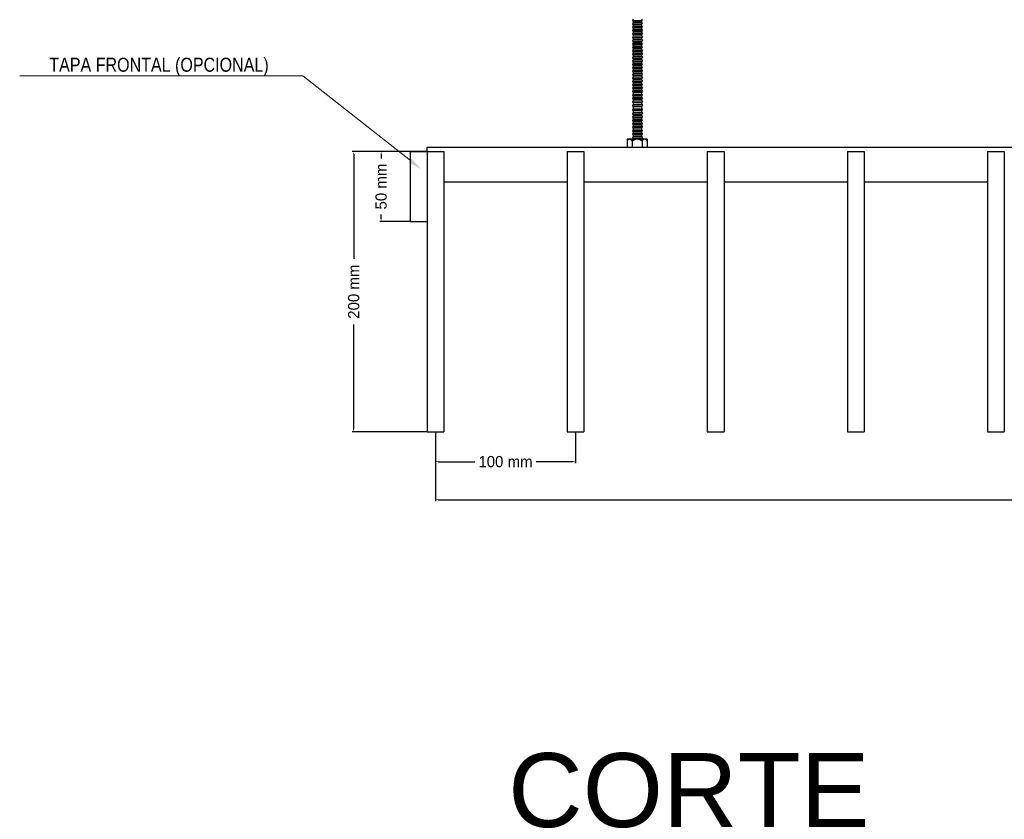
# Model space of a CAD drawing. Header units: millimetres. Extents: x 2538 to 24562, y 4449 to 23795.
# Tile 26 of 256: x 2583 to 3286, y 9417 to 9988. Entities that reach past the tile are written whole.
import ezdxf
from ezdxf import colors
from ezdxf.entities.mleader import LeaderData, LeaderLine
from ezdxf.math import Vec2, Vec3

# ---------------------------------------------------------------- set-up
doc = ezdxf.new("R2010")
doc.units = ezdxf.units.MM
doc.header["$PDMODE"] = 3
doc.linetypes.add('HIDDEN', pattern=[0.375, 0.25, -0.125])
doc.layers.add('_HD_tornillo', color=30, linetype='Continuous')
doc.layers.add('HD021_Text', color=2, linetype='Continuous', lineweight=9)
doc.layers.add('Make2D$Visible$Curves', color=7, linetype='Continuous', true_color=0x000000)
doc.layers.add('MEDIDAS', color=1, linetype='Continuous', true_color=0xff0000)
doc.styles.add('Arial Narrow', font='ARIALN.TTF')
doc.styles.add('Default', font='arial.ttf')
doc.dimstyles.new('HD_DIM', dxfattribs={"dimtxt": 8, "dimasz": 2, "dimexe": 1, "dimexo": 0, "dimgap": 2, "dimtad": 0, "dimdec": 0, "dimzin": 0, "dimdsep": 46, "dimtxsty": 'Standard', "dimcen": 0, "dimclrd": 256, "dimclre": 251, "dimclrt": 7, "dimadec": 0, "dimazin": 0, "dimtp": 0.05, "dimtm": 0.05, "dimtfac": 0.6, "dimtdec": 0, "dimtofl": 0, "dimtmove": 0, "dimatfit": 3, "dimfxl": 1, "dimtolj": 2, "dimtzin": 0, "dimarcsym": 0})

# ---------------------------------------------------------------- blocks, each defined once
blk = doc.blocks.new('*D37')
at = {"layer": 'Defpoints', "color": 0, "transparency": 16777216}
for p in [(2873.65, 9893.57), (2821.33, 9693.57), (2873.65, 9693.57)]:
    blk.add_point(p, dxfattribs=at)
at = {"layer": 'MEDIDAS', "color": 251, "linetype": 'HIDDEN', "lineweight": -2, "transparency": 16777216}
for p, q in [((2873.65, 9893.57), (2820.33, 9893.57)), ((2873.65, 9693.57), (2820.33, 9693.57))]:
    blk.add_line(p, q, dxfattribs=at)
at = {"layer": 'MEDIDAS', "lineweight": -2, "transparency": 16777216}
for p, q in [((2821.33, 9891.57), (2821.33, 9816.91)), ((2821.33, 9695.57), (2821.33, 9770.24))]:
    blk.add_line(p, q, dxfattribs=at)
at = {"layer": 'MEDIDAS', "transparency": 16777216}
for points in [[(2821, 9891.57), (2821.66, 9891.57), (2821.33, 9893.57)], [(2821, 9695.57), (2821.66, 9695.57), (2821.33, 9693.57)]]:
    blk.add_solid(points, dxfattribs=at)
at = {"layer": 'MEDIDAS', "color": 7, "transparency": 16777216, "insert": (2821.33, 9793.57), "char_height": 8, "attachment_point": 5, "rotation": 90}
blk.add_mtext('\\A2;200 mm', dxfattribs=at)
blk = doc.blocks.new('*D38')
at = {"layer": 'Defpoints', "color": 0, "transparency": 16777216}
for p in [(2861.65, 9893.57), (2840.9, 9843.57), (2861.65, 9843.57)]:
    blk.add_point(p, dxfattribs=at)
at = {"layer": 'MEDIDAS', "color": 251, "linetype": 'HIDDEN', "lineweight": -2, "transparency": 16777216}
for p, q in [((2861.65, 9893.57), (2839.9, 9893.57)), ((2861.65, 9843.57), (2839.9, 9843.57))]:
    blk.add_line(p, q, dxfattribs=at)
at = {"layer": 'MEDIDAS', "lineweight": -2, "transparency": 16777216}
for p, q in [((2840.9, 9891.57), (2840.9, 9888.57)), ((2840.9, 9845.57), (2840.9, 9848.57))]:
    blk.add_line(p, q, dxfattribs=at)
at = {"layer": 'MEDIDAS', "transparency": 16777216}
for points in [[(2840.57, 9891.57), (2841.23, 9891.57), (2840.9, 9893.57)], [(2840.57, 9845.57), (2841.23, 9845.57), (2840.9, 9843.57)]]:
    blk.add_solid(points, dxfattribs=at)
at = {"layer": 'MEDIDAS', "color": 7, "transparency": 16777216, "insert": (2840.9, 9868.57), "char_height": 8, "attachment_point": 5, "rotation": 90}
blk.add_mtext('\\A2;50 mm', dxfattribs=at)
blk = doc.blocks.new('*D39')
at = {"layer": 'Defpoints', "color": 0, "transparency": 16777216}
for p in [(2879.65, 9693.57), (2979.65, 9693.57), (2979.65, 9672.31)]:
    blk.add_point(p, dxfattribs=at)
at = {"layer": 'MEDIDAS', "color": 251, "linetype": 'HIDDEN', "lineweight": -2, "transparency": 16777216}
for p, q in [((2879.65, 9693.57), (2879.65, 9671.31)), ((2979.65, 9693.57), (2979.65, 9671.31))]:
    blk.add_line(p, q, dxfattribs=at)
at = {"layer": 'MEDIDAS', "lineweight": -2, "transparency": 16777216}
for p, q in [((2881.65, 9672.31), (2907.65, 9672.31)), ((2977.65, 9672.31), (2951.65, 9672.31))]:
    blk.add_line(p, q, dxfattribs=at)
at = {"layer": 'MEDIDAS', "transparency": 16777216}
for points in [[(2881.65, 9672.64), (2881.65, 9671.97), (2879.65, 9672.31)], [(2977.65, 9672.64), (2977.65, 9671.97), (2979.65, 9672.31)]]:
    blk.add_solid(points, dxfattribs=at)
at = {"layer": 'MEDIDAS', "color": 7, "transparency": 16777216, "insert": (2929.65, 9672.31), "char_height": 8, "attachment_point": 5}
blk.add_mtext('\\A2;100 mm', dxfattribs=at)
blk = doc.blocks.new('*D40')
at = {"layer": 'Defpoints', "color": 0, "transparency": 16777216}
for p in [(2879.65, 9693.57), (5279.65, 9693.57), (5279.65, 9645.16)]:
    blk.add_point(p, dxfattribs=at)
at = {"layer": 'MEDIDAS', "color": 251, "linetype": 'HIDDEN', "lineweight": -2, "transparency": 16777216}
for p, q in [((2879.65, 9693.57), (2879.65, 9644.16)), ((5279.65, 9693.57), (5279.65, 9644.16))]:
    blk.add_line(p, q, dxfattribs=at)
at = {"layer": 'MEDIDAS', "lineweight": -2, "transparency": 16777216}
for p, q in [((2881.65, 9645.16), (4052.32, 9645.16)), ((5277.65, 9645.16), (4106.99, 9645.16))]:
    blk.add_line(p, q, dxfattribs=at)
at = {"layer": 'MEDIDAS', "transparency": 16777216}
for points in [[(2881.65, 9645.49), (2881.65, 9644.82), (2879.65, 9645.16)], [(5277.65, 9645.49), (5277.65, 9644.82), (5279.65, 9645.16)]]:
    blk.add_solid(points, dxfattribs=at)
at = {"layer": 'MEDIDAS', "color": 7, "transparency": 16777216, "insert": (4079.65, 9645.16), "char_height": 8, "attachment_point": 5}
blk.add_mtext('\\A2;2400 mm', dxfattribs=at)

msp = doc.modelspace()

# ---------------------------------------------------------------- linework, layer by layer
at = {"layer": '_HD_tornillo'}
for p, q in [((3020.82, 9987.94), (3020.21, 9987.13)), ((3020.21, 9987.13), (3027.31, 9987.29)), ((3020.21, 9987.13), (3020.82, 9986.44)), ((3020.82, 9986.44), (3026.81, 9986.68)), ((3020.82, 9986.44), (3020.82, 9985.51)), ((3020.82, 9985.51), (3026.81, 9985.74)), ((3026.81, 9988.18), (3027.31, 9987.29)), ((3026.81, 9986.68), (3027.31, 9987.29)), ((3026.81, 9986.68), (3026.81, 9985.74)), ((3026.81, 9985.74), (3027.31, 9984.86)), ((3020.82, 9985.51), (3020.21, 9984.69)), ((3020.21, 9984.69), (3027.31, 9984.86)), ((3020.21, 9984.69), (3020.82, 9984.01)), ((3020.82, 9983.1), (3020.22, 9982.28)), ((3020.22, 9982.28), (3027.32, 9982.45)), ((3020.22, 9982.28), (3020.82, 9981.6)), ((3020.82, 9980.67), (3020.22, 9979.85)), ((3020.22, 9979.85), (3027.32, 9980.02)), ((3020.22, 9979.85), (3020.82, 9979.17)), ((3020.82, 9984.01), (3026.81, 9984.24)), ((3020.82, 9984.01), (3020.82, 9983.1)), ((3020.82, 9983.1), (3026.81, 9983.33)), ((3020.82, 9981.6), (3026.81, 9981.84)), ((3020.82, 9981.6), (3020.82, 9980.67)), ((3020.82, 9980.67), (3026.81, 9980.9)), ((3020.82, 9979.17), (3026.81, 9979.4)), ((3020.82, 9979.17), (3020.82, 9978.25)), ((3026.81, 9984.24), (3027.31, 9984.86)), ((3026.81, 9984.24), (3026.81, 9983.33)), ((3026.81, 9981.84), (3027.32, 9982.45)), ((3026.81, 9981.84), (3026.81, 9980.9)), ((3026.81, 9979.4), (3027.32, 9980.02)), ((3026.81, 9979.4), (3026.81, 9978.49)), ((3026.82, 9983.34), (3027.32, 9982.45)), ((3026.82, 9980.9), (3027.32, 9980.02)), ((3020.82, 9978.25), (3020.22, 9977.44)), ((3020.22, 9977.44), (3027.32, 9977.61)), ((3020.22, 9977.44), (3020.82, 9976.76)), ((3020.82, 9975.84), (3020.22, 9975.03)), ((3020.22, 9975.03), (3027.32, 9975.19)), ((3020.22, 9975.03), (3020.82, 9974.34)), ((3020.82, 9973.41), (3020.22, 9972.59)), ((3020.22, 9972.59), (3027.32, 9972.76)), ((3020.22, 9972.59), (3020.82, 9971.91)), ((3020.82, 9978.25), (3026.81, 9978.49)), ((3020.82, 9976.76), (3026.81, 9976.99)), ((3020.82, 9976.76), (3020.82, 9975.84)), ((3020.82, 9975.84), (3026.81, 9976.08)), ((3020.82, 9974.34), (3026.81, 9974.58)), ((3020.82, 9974.34), (3020.82, 9973.41)), ((3020.82, 9973.41), (3026.81, 9973.64)), ((3020.82, 9971.91), (3026.81, 9972.14)), ((3020.82, 9971.91), (3020.82, 9971)), ((3026.81, 9976.99), (3027.32, 9977.61)), ((3026.81, 9976.99), (3026.81, 9976.08)), ((3026.81, 9974.58), (3027.32, 9975.19)), ((3026.81, 9974.58), (3026.81, 9973.64)), ((3026.81, 9972.14), (3027.32, 9972.76)), ((3026.81, 9972.14), (3026.81, 9971.23)), ((3026.82, 9978.49), (3027.32, 9977.61)), ((3026.82, 9976.08), (3027.32, 9975.19)), ((3026.82, 9973.65), (3027.32, 9972.76)), ((3020.82, 9971), (3020.22, 9970.18)), ((3020.22, 9970.18), (3027.32, 9970.35)), ((3020.22, 9970.18), (3020.82, 9969.5)), ((3020.82, 9968.56), (3020.22, 9967.75)), ((3020.22, 9967.75), (3027.32, 9967.91)), ((3020.22, 9967.75), (3020.82, 9967.06)), ((3020.82, 9966.15), (3020.22, 9965.33)), ((3020.22, 9965.33), (3027.32, 9965.5)), ((3020.22, 9965.33), (3020.82, 9964.65)), ((3020.82, 9971), (3026.81, 9971.23)), ((3020.82, 9969.5), (3026.81, 9969.73)), ((3020.82, 9969.5), (3020.82, 9968.56)), ((3020.82, 9968.56), (3026.81, 9968.8)), ((3020.82, 9967.06), (3026.81, 9967.3)), ((3020.82, 9967.06), (3020.82, 9966.15)), ((3020.82, 9966.15), (3026.81, 9966.38)), ((3020.82, 9964.65), (3026.81, 9964.89)), ((3020.82, 9964.65), (3020.82, 9963.74)), ((3026.81, 9969.73), (3027.32, 9970.35)), ((3026.81, 9969.73), (3026.81, 9968.8)), ((3026.81, 9967.3), (3027.32, 9967.91)), ((3026.81, 9967.3), (3026.81, 9966.38)), ((3026.81, 9964.89), (3027.32, 9965.5)), ((3026.81, 9964.89), (3026.81, 9963.97)), ((3026.82, 9971.23), (3027.32, 9970.35)), ((3026.82, 9968.8), (3027.32, 9967.91)), ((3026.82, 9966.39), (3027.32, 9965.5)), ((3020.82, 9963.74), (3020.22, 9962.92)), ((3020.22, 9962.92), (3027.32, 9963.09)), ((3020.22, 9962.92), (3020.82, 9962.24)), ((3020.82, 9961.3), (3020.22, 9960.49)), ((3020.22, 9960.49), (3027.32, 9960.66)), ((3020.22, 9960.49), (3020.82, 9959.81)), ((3020.82, 9958.89), (3020.22, 9958.08)), ((3020.22, 9958.08), (3027.32, 9958.25)), ((3020.22, 9958.08), (3020.82, 9957.4)), ((3020.82, 9963.74), (3026.81, 9963.97)), ((3020.82, 9962.24), (3026.81, 9962.47)), ((3020.82, 9962.24), (3020.82, 9961.3)), ((3020.82, 9961.3), (3026.81, 9961.54)), ((3020.82, 9959.81), (3026.81, 9960.04)), ((3020.82, 9959.81), (3020.82, 9958.89)), ((3020.82, 9958.89), (3026.81, 9959.13)), ((3020.82, 9957.4), (3026.81, 9957.63)), ((3026.81, 9962.47), (3027.32, 9963.09)), ((3026.81, 9962.47), (3026.81, 9961.54)), ((3026.81, 9960.04), (3027.32, 9960.66)), ((3026.81, 9960.04), (3026.81, 9959.13)), ((3026.81, 9957.63), (3027.32, 9958.25)), ((3026.81, 9957.63), (3026.81, 9956.71)), ((3026.82, 9963.98), (3027.32, 9963.09)), ((3026.82, 9961.54), (3027.32, 9960.66)), ((3026.82, 9959.13), (3027.32, 9958.25)), ((3020.82, 9956.48), (3020.22, 9955.66)), ((3020.22, 9955.66), (3027.32, 9955.83)), ((3020.22, 9955.66), (3020.82, 9954.98)), ((3020.82, 9954.05), (3020.22, 9953.23)), ((3020.22, 9953.23), (3027.32, 9953.4)), ((3020.22, 9953.23), (3020.82, 9952.55)), ((3020.82, 9951.64), (3020.22, 9950.82)), ((3020.22, 9950.82), (3027.32, 9950.99)), ((3020.22, 9950.82), (3020.82, 9950.14)), ((3020.82, 9957.4), (3020.82, 9956.48)), ((3020.82, 9956.48), (3026.81, 9956.71)), ((3020.82, 9954.98), (3026.81, 9955.22)), ((3020.82, 9954.98), (3020.82, 9954.05)), ((3020.82, 9954.05), (3026.81, 9954.28)), ((3020.82, 9952.55), (3026.81, 9952.78)), ((3020.82, 9952.55), (3020.82, 9951.64)), ((3020.82, 9951.64), (3026.81, 9951.87)), ((3026.81, 9955.22), (3027.32, 9955.83)), ((3026.81, 9955.22), (3026.81, 9954.28)), ((3026.81, 9952.78), (3027.32, 9953.4)), ((3026.81, 9952.78), (3026.81, 9951.87)), ((3026.81, 9950.37), (3027.32, 9950.99)), ((3026.82, 9956.72), (3027.32, 9955.83)), ((3026.82, 9954.28), (3027.32, 9953.4)), ((3026.82, 9951.87), (3027.32, 9950.99)), ((3020.82, 9949.2), (3020.22, 9948.39)), ((3020.22, 9948.39), (3027.32, 9948.55)), ((3020.22, 9948.39), (3020.82, 9947.7)), ((3020.82, 9946.79), (3020.22, 9945.97)), ((3020.22, 9945.97), (3027.32, 9946.14)), ((3020.22, 9945.97), (3020.82, 9945.29)), ((3020.82, 9944.38), (3020.22, 9943.56)), ((3020.22, 9943.56), (3027.32, 9943.73)), ((3020.22, 9943.56), (3020.82, 9942.88)), ((3020.82, 9950.14), (3026.81, 9950.37)), ((3020.82, 9950.14), (3020.82, 9949.2)), ((3020.82, 9949.2), (3026.81, 9949.43)), ((3020.82, 9947.7), (3026.81, 9947.94)), ((3020.82, 9947.7), (3020.82, 9946.79)), ((3020.82, 9946.79), (3026.81, 9947.02)), ((3020.82, 9945.29), (3026.81, 9945.53)), ((3020.82, 9945.29), (3020.82, 9944.38)), ((3020.82, 9944.38), (3026.81, 9944.61)), ((3026.81, 9950.37), (3026.81, 9949.43)), ((3026.81, 9947.94), (3027.32, 9948.55)), ((3026.81, 9947.94), (3026.81, 9947.02)), ((3026.81, 9945.53), (3027.32, 9946.14)), ((3026.81, 9945.53), (3026.81, 9944.61)), ((3026.81, 9943.11), (3027.32, 9943.73)), ((3026.82, 9949.44), (3027.32, 9948.55)), ((3026.82, 9947.03), (3027.32, 9946.14)), ((3026.82, 9944.62), (3027.32, 9943.73)), ((3020.82, 9941.94), (3020.22, 9941.13)), ((3020.22, 9941.13), (3027.32, 9941.3)), ((3020.22, 9941.13), (3020.82, 9940.45)), ((3020.82, 9939.53), (3020.22, 9938.72)), ((3020.22, 9938.72), (3027.32, 9938.88)), ((3020.22, 9938.72), (3020.82, 9938.03)), ((3020.82, 9937.12), (3020.22, 9936.3)), ((3020.82, 9942.88), (3026.81, 9943.11)), ((3020.82, 9942.88), (3020.82, 9941.94)), ((3020.82, 9941.94), (3026.81, 9942.18)), ((3020.82, 9940.45), (3026.81, 9940.68)), ((3020.82, 9940.45), (3020.82, 9939.53)), ((3020.82, 9939.53), (3026.81, 9939.77)), ((3020.82, 9938.03), (3026.81, 9938.27)), ((3020.82, 9938.03), (3020.82, 9937.12)), ((3020.82, 9937.12), (3026.81, 9937.35)), ((3026.81, 9943.11), (3026.81, 9942.18)), ((3026.81, 9940.68), (3027.32, 9941.3)), ((3026.81, 9940.68), (3026.81, 9939.77)), ((3026.81, 9938.27), (3027.32, 9938.88)), ((3026.81, 9938.27), (3026.81, 9937.35)), ((3026.82, 9942.18), (3027.32, 9941.3)), ((3026.82, 9939.77), (3027.32, 9938.88)), ((3026.82, 9937.36), (3027.32, 9936.47)), ((3020.22, 9936.3), (3027.32, 9936.47)), ((3020.22, 9936.3), (3020.82, 9935.62)), ((3020.82, 9934.55), (3020.22, 9933.74)), ((3020.22, 9933.74), (3027.32, 9933.91)), ((3020.22, 9933.74), (3020.82, 9933.06)), ((3020.82, 9932.12), (3020.22, 9931.3)), ((3020.22, 9931.3), (3027.32, 9931.47)), ((3020.22, 9931.3), (3020.82, 9930.62)), ((3020.82, 9929.71), (3020.22, 9928.89)), ((3020.82, 9935.62), (3026.81, 9935.86)), ((3020.82, 9935.62), (3020.82, 9934.55)), ((3020.82, 9934.55), (3026.81, 9934.79)), ((3020.82, 9933.06), (3026.81, 9933.29)), ((3020.82, 9933.06), (3020.82, 9932.12)), ((3020.82, 9932.12), (3026.81, 9932.35)), ((3020.82, 9930.62), (3026.81, 9930.86)), ((3020.82, 9930.62), (3020.82, 9929.71)), ((3020.82, 9929.71), (3026.81, 9929.94)), ((3026.81, 9935.86), (3027.32, 9936.47)), ((3026.81, 9935.86), (3026.81, 9934.79)), ((3026.81, 9933.29), (3027.32, 9933.91)), ((3026.81, 9933.29), (3026.81, 9932.35)), ((3026.81, 9930.86), (3027.32, 9931.47)), ((3026.81, 9930.86), (3026.81, 9929.94)), ((3026.82, 9934.79), (3027.32, 9933.91)), ((3026.82, 9932.36), (3027.32, 9931.47)), ((3026.82, 9929.95), (3027.32, 9929.06)), ((3020.22, 9928.89), (3027.32, 9929.06)), ((3020.22, 9928.89), (3020.82, 9928.21)), ((3020.82, 9927.3), (3020.22, 9926.22)), ((3020.22, 9926.22), (3027.32, 9926.38)), ((3020.22, 9926.22), (3020.82, 9925.53)), ((3020.82, 9924.22), (3020.22, 9923.21)), ((3020.22, 9923.21), (3027.32, 9923.38)), ((3020.22, 9923.21), (3020.82, 9922.53)), ((3020.82, 9928.21), (3026.81, 9928.44)), ((3020.82, 9928.21), (3020.82, 9927.3)), ((3020.82, 9927.03), (3026.81, 9927.27)), ((3020.82, 9925.53), (3026.81, 9925.77)), ((3020.82, 9925.53), (3020.82, 9924.22)), ((3020.82, 9924.02), (3026.81, 9924.26)), ((3020.82, 9922.53), (3026.81, 9922.76)), ((3020.82, 9922.53), (3020.82, 9921.35)), ((3026.81, 9928.44), (3027.32, 9929.06)), ((3026.81, 9928.44), (3026.81, 9927.53)), ((3026.81, 9925.77), (3027.32, 9926.38)), ((3026.81, 9925.77), (3026.81, 9924.46)), ((3026.81, 9922.76), (3027.32, 9923.38)), ((3026.81, 9922.76), (3026.81, 9921.58)), ((3026.82, 9927.53), (3027.32, 9926.38)), ((3026.82, 9924.46), (3027.32, 9923.38)), ((3020.82, 9921.35), (3020.22, 9920.53)), ((3020.22, 9920.53), (3027.32, 9920.7)), ((3020.22, 9920.53), (3020.82, 9919.85)), ((3020.82, 9918.94), (3020.22, 9918.12)), ((3020.22, 9918.12), (3027.32, 9918.29)), ((3020.22, 9918.12), (3020.82, 9917.44)), ((3020.82, 9916.5), (3020.22, 9915.69)), ((3020.22, 9915.69), (3027.32, 9915.86)), ((3020.22, 9915.69), (3020.82, 9915.01)), ((3020.82, 9921.35), (3026.81, 9921.58)), ((3020.82, 9919.85), (3026.81, 9920.08)), ((3020.82, 9919.85), (3020.82, 9918.94)), ((3020.82, 9918.94), (3026.81, 9919.17)), ((3020.82, 9917.44), (3026.81, 9917.67)), ((3020.82, 9917.44), (3020.82, 9916.5)), ((3020.82, 9916.5), (3026.81, 9916.74)), ((3026.81, 9920.08), (3027.32, 9920.7)), ((3026.81, 9920.08), (3026.81, 9919.17)), ((3026.81, 9917.67), (3027.32, 9918.29)), ((3026.81, 9917.67), (3026.81, 9916.74)), ((3026.81, 9915.24), (3027.32, 9915.86)), ((3026.82, 9921.59), (3027.32, 9920.7)), ((3026.82, 9919.17), (3027.32, 9918.29)), ((3026.82, 9916.74), (3027.32, 9915.86)), ((3020.82, 9914.09), (3020.22, 9913.27)), ((3020.22, 9913.27), (3027.32, 9913.44)), ((3020.22, 9913.27), (3020.82, 9912.59)), ((3020.82, 9911.68), (3020.22, 9910.86)), ((3020.22, 9910.86), (3027.32, 9911.03)), ((3020.22, 9910.86), (3020.82, 9910.18)), ((3020.82, 9909.11), (3020.22, 9908.3)), ((3020.22, 9908.3), (3027.32, 9908.47)), ((3020.82, 9915.01), (3026.81, 9915.24)), ((3020.82, 9915.01), (3020.82, 9914.09)), ((3020.82, 9914.09), (3026.81, 9914.32)), ((3020.82, 9912.59), (3026.81, 9912.83)), ((3020.82, 9912.59), (3020.82, 9911.68)), ((3020.82, 9911.68), (3026.81, 9911.91)), ((3020.82, 9910.18), (3026.81, 9910.42)), ((3020.82, 9910.18), (3020.82, 9909.11)), ((3020.82, 9909.11), (3026.81, 9909.35)), ((3026.81, 9915.24), (3026.81, 9914.32)), ((3026.81, 9912.83), (3027.32, 9913.44)), ((3026.81, 9912.83), (3026.81, 9911.91)), ((3026.81, 9910.42), (3027.32, 9911.03)), ((3026.81, 9910.42), (3026.81, 9909.35)), ((3026.81, 9907.85), (3027.32, 9908.47)), ((3026.82, 9914.33), (3027.32, 9913.44)), ((3026.82, 9911.92), (3027.32, 9911.03)), ((3026.82, 9909.35), (3027.32, 9908.47)), ((3030.85, 9902.34), (3016.45, 9902.34)), ((3016.45, 9902.34), (3016.45, 9896.66)), ((3020.09, 9902.34), (3020.09, 9896.66)), ((3020.22, 9908.3), (3020.82, 9907.62)), ((3020.82, 9906.68), (3020.22, 9905.86)), ((3020.22, 9905.86), (3027.32, 9906.03)), ((3020.22, 9905.86), (3020.82, 9905.18)), ((3020.82, 9904.27), (3020.22, 9903.45)), ((3020.22, 9903.45), (3027.32, 9903.62)), ((3020.22, 9903.45), (3020.82, 9902.77)), ((3020.82, 9907.62), (3026.81, 9907.85)), ((3020.82, 9907.62), (3020.82, 9906.68)), ((3020.82, 9906.68), (3026.81, 9906.91)), ((3020.82, 9905.18), (3026.81, 9905.42)), ((3020.82, 9905.18), (3020.82, 9904.27)), ((3020.82, 9904.27), (3026.81, 9904.5)), ((3020.82, 9904.27), (3026.81, 9904.5)), ((3020.82, 9902.77), (3026.81, 9903)), ((3020.82, 9902.77), (3020.82, 9902.34)), ((3026.81, 9907.85), (3026.81, 9906.91)), ((3026.81, 9905.42), (3027.32, 9906.03)), ((3026.81, 9905.42), (3026.81, 9904.5)), ((3026.81, 9903), (3027.32, 9903.62)), ((3026.81, 9903), (3026.81, 9902.34)), ((3026.82, 9906.92), (3027.32, 9906.03)), ((3026.82, 9904.51), (3027.32, 9903.62)), ((3027.29, 9902.34), (3027.29, 9896.66)), ((3030.85, 9902.34), (3030.85, 9896.66)), ((3016.45, 9896.66), (3030.85, 9896.66))]:
    msp.add_line(p, q, dxfattribs=at)
for centre, radius, start, end in [((3018.27, 9900.48), 1.86, 12.33174, 167.66826), ((3023.69, 9897.18), 5.16, 45.77065, 134.22935), ((3029.07, 9900.53), 1.81, 11.15285, 168.84715)]:
    msp.add_arc(centre, radius, start, end, dxfattribs=at)
at = {"layer": 'Make2D$Visible$Curves', "color": 7, "lineweight": -3}
for points in [[(2873.65, 9896.66), (4079.65, 9896.66), (5285.65, 9896.66)], [(2873.65, 9893.57), (2873.65, 9894.61), (2873.65, 9895.66)], [(2861.65, 9893.57), (2867.65, 9893.57), (2873.65, 9893.57)], [(2861.65, 9893.57), (2861.65, 9868.57), (2861.65, 9843.57)], [(2873.65, 9893.57), (2879.65, 9893.57), (2885.65, 9893.57)], [(2873.65, 9893.57), (2873.65, 9864.97), (2873.65, 9836.37)], [(2885.65, 9893.57), (2885.65, 9793.57), (2885.65, 9693.57)], [(2973.65, 9893.57), (2979.65, 9893.57), (2985.65, 9893.57)], [(2973.65, 9893.57), (2973.65, 9793.57), (2973.65, 9693.57)], [(2985.65, 9893.57), (2985.65, 9793.57), (2985.65, 9693.57)], [(3073.65, 9893.57), (3079.65, 9893.57), (3085.65, 9893.57)], [(3073.65, 9893.57), (3073.65, 9793.57), (3073.65, 9693.57)], [(3085.65, 9893.57), (3085.65, 9793.57), (3085.65, 9693.57)], [(3173.65, 9893.57), (3179.65, 9893.57), (3185.65, 9893.57)], [(3173.65, 9893.57), (3173.65, 9793.57), (3173.65, 9693.57)], [(3185.65, 9893.57), (3185.65, 9793.57), (3185.65, 9693.57)], [(3273.65, 9893.57), (3279.65, 9893.57), (3285.65, 9893.57)], [(3273.65, 9893.57), (3273.65, 9793.57), (3273.65, 9693.57)], [(3285.65, 9893.57), (3285.65, 9793.57), (3285.65, 9693.57)], [(2973.65, 9871.66), (2929.65, 9871.66), (2885.65, 9871.66)], [(3073.65, 9871.66), (3029.65, 9871.66), (2985.65, 9871.66)], [(3173.65, 9871.66), (3129.65, 9871.66), (3085.65, 9871.66)], [(3273.65, 9871.66), (3229.65, 9871.66), (3185.65, 9871.66)], [(2861.65, 9843.57), (2867.65, 9843.57), (2873.65, 9843.57)], [(2873.65, 9836.37), (2873.65, 9764.97), (2873.65, 9693.57)], [(2873.65, 9693.57), (2879.65, 9693.57), (2885.65, 9693.57)], [(2973.65, 9693.57), (2979.65, 9693.57), (2985.65, 9693.57)], [(3073.65, 9693.57), (3079.65, 9693.57), (3085.65, 9693.57)], [(3173.65, 9693.57), (3179.65, 9693.57), (3185.65, 9693.57)], [(3273.65, 9693.57), (3279.65, 9693.57), (3285.65, 9693.57)]]:
    msp.add_open_spline(points, degree=2, dxfattribs=at)
msp.add_rational_spline([(2873.65, 9895.66), (2873.65, 9896.66), (2873.65, 9896.66)], [1, 0.707106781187, 1], degree=2, dxfattribs=at)

# ---------------------------------------------------------------- texts
at = {"layer": 'MEDIDAS', "color": 7, "insert": (2931.54, 9437.65), "char_height": 52.759, "width": 808.0127, "attachment_point": 4, "style": 'Default'}
msp.add_mtext('CORTE', dxfattribs=at)

# ---------------------------------------------------------------- dimensions: what is measured, and where the dimension line sits
at = {"layer": 'MEDIDAS'}
for base, p1, p2, picture, middle in [((2821.33, 9693.57), (2873.65, 9893.57), (2873.65, 9693.57), '*D37', (2821.33, 9793.57)), ((2840.9, 9843.57), (2861.65, 9893.57), (2861.65, 9843.57), '*D38', (2840.9, 9868.57))]:
    dim = msp.add_linear_dim(base=base, p1=p1, p2=p2, angle=90, text='<> mm', dimstyle='HD_DIM', dxfattribs=at)
    dim.commit()
    dim.dimension.update_dxf_attribs({"geometry": picture, "text_midpoint": middle})
for base, p2, picture, middle in [((2979.65, 9672.31), (2979.65, 9693.57), '*D39', (2929.65, 9672.31)), ((5279.65, 9645.16), (5279.65, 9693.57), '*D40', (4079.65, 9645.16))]:
    dim = msp.add_linear_dim(base=base, p1=(2879.65, 9693.57), p2=p2, text='<> mm', dimstyle='HD_DIM', dxfattribs=at)
    dim.commit()
    dim.dimension.update_dxf_attribs({"geometry": picture, "text_midpoint": middle})

# ---------------------------------------------------------------- leaders
at = {"layer": 'HD021_Text'}
ml = msp.add_multileader_mtext('Standard', dxfattribs=at)
ml.set_content('UNICANAL DE SUJECIÓN', color=5, style='Arial Narrow')
ml.set_leader_properties(color=5, linetype='ByLayer', lineweight=15)
ml.build(insert=Vec2(0, 0))
ml.multileader.update_dxf_attribs({"text_left_attachment_type": 6, "text_right_attachment_type": 6, "dogleg_length": 0.1, "arrow_head_size": 10, "scale": 5})
ctx = ml.context
ctx.base_point, ctx.scale, ctx.char_height, ctx.arrow_head_size, ctx.landing_gap_size, ctx.plane_origin = Vec3(4119.38, 9971.9), 5, 10, 10, 15, Vec3(4156.26, 9902.52)
ctx.left_attachment, ctx.right_attachment, ctx.text_align_type = 6, 6, 2
notes = []
notes.append((ctx, [(1, (1, 1, 0), (4110.09, 9971.9), (1, 0), 9.29, [(1, [(4035.99, 9886.04)], 0, [])])]))
ctx.mtext.insert, ctx.mtext.width, ctx.mtext.alignment, ctx.mtext.flow_direction = Vec3(4270.65, 9983.9), 287.8579, 3, 5
ml = msp.add_multileader_mtext('Standard', dxfattribs=at)
ml.set_content('TAPA FRONTAL (OPCIONAL)', color=5, style='Arial Narrow')
ml.set_leader_properties(color=5, linetype='ByLayer', lineweight=15)
ml.build(insert=Vec2(0, 0))
ml.multileader.update_dxf_attribs({"text_left_attachment_type": 6, "text_right_attachment_type": 6, "dogleg_length": 0.1, "arrow_head_size": 10, "scale": 5})
ctx = ml.context
ctx.base_point, ctx.scale, ctx.char_height, ctx.arrow_head_size, ctx.landing_gap_size, ctx.plane_origin = Vec3(2590.03, 9947.56), 5, 10, 10, 15, Vec3(3065.54, 9787.08)
ctx.left_attachment, ctx.right_attachment, ctx.text_align_type = 6, 6, 2
notes.append((ctx, [(0, (1, 1, 0), (2784.92, 9947.56), (-1, 0), 9.29, [(1, [(2869.6, 9880.89)], 0, [])])]))
ctx.mtext.insert, ctx.mtext.alignment, ctx.mtext.flow_direction = Vec3(2760.63, 9960.5), 3, 5
for ctx, leaders in notes:
    for number, flags, end, landing, length, lines in leaders:
        leader = LeaderData()
        leader.index, (leader.has_last_leader_line, leader.has_dogleg_vector, leader.attachment_direction) = number, flags
        leader.last_leader_point, leader.dogleg_vector, leader.dogleg_length = Vec3(end), Vec3(landing), length
        for number, points, colour, breaks in lines:
            line = LeaderLine()
            line.index, line.vertices, line.color, line.breaks = number, Vec3.list(points), colors.encode_raw_color(colour), breaks
            leader.lines.append(line)
        ctx.leaders.append(leader)

doc.saveas('drawing.dxf')
